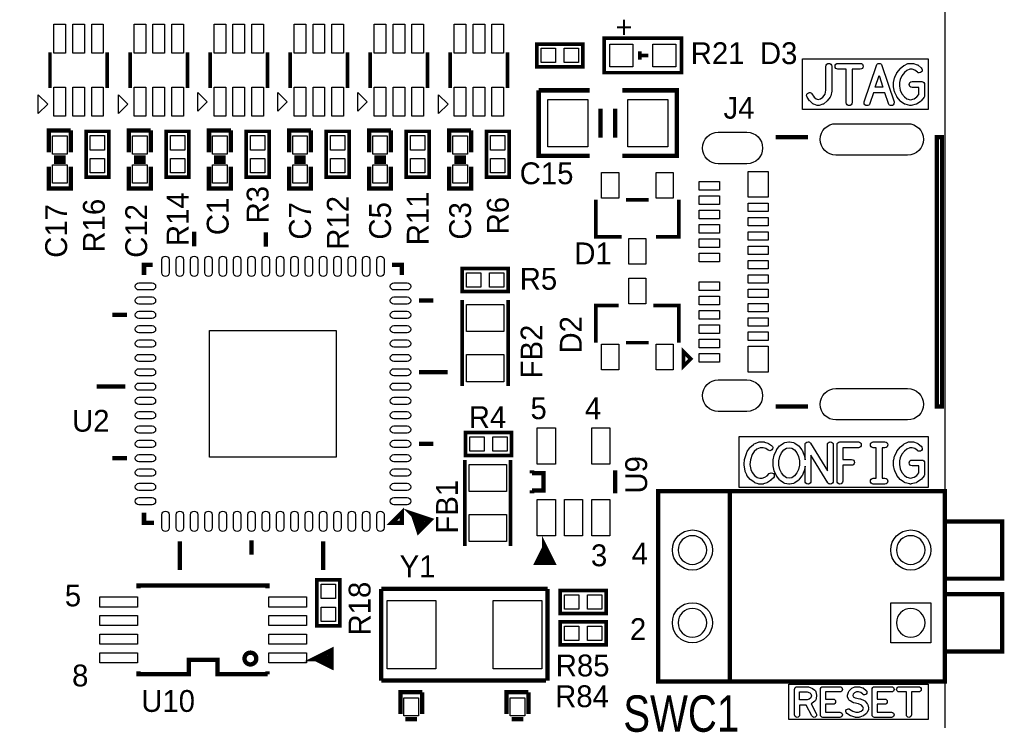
# Model space of a CAD drawing. Extents: x 0 to 260, y 0 to 180.
# Tile 20 of 28: x 222 to 256, y 27 to 51. Entities that reach past the tile are written whole.
import ezdxf

# ---------------------------------------------------------------- set-up
doc = ezdxf.new("R2010")
doc.units = 0
for name, color, linetype in [('BG_DRILLHOLE', 193, 'CONTINUOUS'), ('BG_OUTLINE', 253, 'CONTINUOUS'), ('BG_SILKSCREEN_TOP', 6, 'CONTINUOUS'), ('PG_SILKSCREEN_TOP', 254, 'CONTINUOUS'), ('PIN_TOP', 96, 'CONTINUOUS'), ('RD_SILKSCREEN_TOP', 85, 'CONTINUOUS')]:
    doc.layers.add(name, color=color, linetype=linetype)

msp = doc.modelspace()

# ---------------------------------------------------------------- linework, layer by layer
at = {"layer": 'BG_DRILLHOLE'}
for points in [[(245.691914, 32.90316, 1), (244.69217, 32.90316, 1)], [(253.311914, 32.90316, 1), (252.31217, 32.90316, 1)], [(245.691914, 30.36316, 1), (244.69217, 30.36316, 1)], [(253.311914, 30.36316, 1), (252.31217, 30.36316, 1)]]:
    msp.add_lwpolyline(points, format="xyb", close=True, dxfattribs=at)
at = {"layer": 'BG_OUTLINE'}
msp.add_lwpolyline([(0, 180.34), (254, 180.34), (254, 0), (0, 0)], close=True, dxfattribs=at)
at = {"layer": 'BG_SILKSCREEN_TOP'}
for points in [[(249.0343, 50.039016), (253.42342, 50.039016), (253.42342, 48.276002), (249.0343, 48.276002)], [(251.574554, 49.0601), (251.70892, 49.46269), (251.843286, 49.0601)], [(246.82704, 36.870386), (253.42342, 36.870386), (253.42342, 35.07994), (246.82704, 35.07994)], [(248.473468, 36.458144), (248.56948, 36.47313), (248.665492, 36.458144), (248.752868, 36.39566), (248.837958, 36.289488), (248.895616, 36.163504), (248.92508, 36.015676), (248.92508, 35.866324), (248.895616, 35.718496), (248.837958, 35.592512), (248.752868, 35.48634), (248.665492, 35.423856), (248.56948, 35.40887), (248.473468, 35.423856), (248.386092, 35.48634), (248.301002, 35.592512), (248.243344, 35.718496), (248.21388, 35.866324), (248.21388, 36.015676), (248.243344, 36.163504), (248.301002, 36.289488), (248.386092, 36.39566)], [(248.55932, 28.22448), (253.42342, 28.22448), (253.42342, 26.99258), (248.55932, 26.99258)], [(248.933462, 27.952192), (249.198892, 27.952192), (249.289062, 27.91841), (249.328686, 27.88666), (249.345704, 27.818842), (249.328432, 27.750008), (249.27179, 27.703018), (249.19686, 27.67076), (248.933462, 27.67076)]]:
    msp.add_lwpolyline(points, close=True, dxfattribs=at)
for points in [[(249.852942, 48.947324), (249.852942, 49.784, -1), (250.056142, 49.784), (250.056142, 48.937418, -0.049144), (250.05411, 48.917606), (250.020328, 48.748188, -0.120327), (250.000008, 48.7045), (249.898408, 48.5775, -0.050086), (249.884184, 48.563022), (249.782584, 48.47844, -0.097985), (249.74804, 48.45939), (249.612658, 48.416972, -0.076242), (249.582178, 48.4124, -0.086179), (249.547888, 48.418242), (249.42927, 48.46066, -0.088027), (249.398536, 48.47844), (249.296936, 48.563022, -0.072059), (249.277378, 48.584612), (249.192796, 48.711612, -0.147613), (249.175778, 48.768, -0.414214), (249.277378, 48.8696, -0.250497), (249.36196, 48.824388), (249.438414, 48.70958), (249.514614, 48.64608), (249.58421, 48.621188), (249.66803, 48.64735), (249.746262, 48.712628), (249.826018, 48.812196)], [(250.273058, 49.6824, -1), (250.273058, 49.8856), (251.051822, 49.8856, -1), (251.051822, 49.6824), (250.76404, 49.6824), (250.76404, 48.514, -1), (250.56084, 48.514), (250.56084, 49.6824)], [(251.189236, 48.546258), (251.612654, 49.816258, -0.322662), (251.70892, 49.8856, -0.322662), (251.805186, 49.816258), (252.228604, 48.546258, -0.08101), (252.233938, 48.514, -0.414214), (252.132338, 48.4124, -0.322662), (252.036072, 48.481742), (251.91085, 48.8569), (251.50699, 48.8569), (251.381768, 48.481742, -0.322662), (251.285502, 48.4124, -0.414214), (251.183902, 48.514, -0.08101)], [(252.71222, 49.875948, -0.110402), (252.7554, 49.8856), (252.874018, 49.8856, -0.076242), (252.904498, 49.881028), (253.03988, 49.83861, -0.097985), (253.074424, 49.81956), (253.176024, 49.734978, -0.222878), (253.2126, 49.657, -0.414214), (253.111, 49.5554, -0.176013), (253.045976, 49.579022), (252.95987, 49.65065), (252.858524, 49.6824), (252.778006, 49.6824), (252.674882, 49.63414), (252.591316, 49.56429), (252.50394, 49.455324), (252.445012, 49.326038), (252.416818, 49.220374), (252.416818, 49.095406), (252.446282, 48.947578), (252.50394, 48.821594), (252.58903, 48.715422), (252.680216, 48.650398), (252.8062, 48.618648), (252.932184, 48.650398), (253.02337, 48.715422), (253.093982, 48.80356), (253.093982, 49.0474), (252.857, 49.0474, -1), (252.857, 49.2506), (253.195582, 49.2506, -0.414214), (253.297182, 49.149), (253.297182, 48.768, -0.170862), (253.27483, 48.7045), (253.17323, 48.5775, -0.068418), (253.153164, 48.55845), (253.0348, 48.473868, -0.094527), (253.000256, 48.457866), (252.830838, 48.415448, -0.061321), (252.8062, 48.4124, -0.061321), (252.781562, 48.415448), (252.612144, 48.457866, -0.094527), (252.5776, 48.473868), (252.459236, 48.55845, -0.068418), (252.43917, 48.5775), (252.33757, 48.7045, -0.061425), (252.324362, 48.725582), (252.256544, 48.873664, -0.058502), (252.249432, 48.89627), (252.21565, 49.065688, -0.049144), (252.213618, 49.0855), (252.213618, 49.233582, -0.065123), (252.21692, 49.259744), (252.250702, 49.386744, -0.041963), (252.256544, 49.402746), (252.324362, 49.551082, -0.061989), (252.33757, 49.572418), (252.43917, 49.699418, -0.050086), (252.453394, 49.713896), (252.554994, 49.798478, -0.064082), (252.576838, 49.812448)], [(247.500902, 36.669726, -0.099165), (247.540018, 36.6776), (247.6754, 36.6776, -0.086179), (247.70969, 36.671758), (247.828308, 36.62934, -0.053805), (247.847866, 36.619688), (247.949466, 36.556188, -0.258725), (247.997218, 36.470082, -0.414214), (247.895618, 36.368482, -0.141007), (247.84177, 36.383976), (247.749568, 36.441634), (247.657874, 36.4744), (247.560338, 36.4744), (247.442482, 36.425378), (247.34647, 36.339526), (247.276874, 36.235132), (247.216676, 36.04768), (247.201944, 35.882072), (247.231916, 35.715194), (247.273064, 35.611816), (247.35663, 35.507422), (247.45188, 35.43935), (247.540526, 35.4076), (247.623838, 35.4076), (247.715532, 35.440366), (247.798082, 35.491928), (247.87479, 35.568382, -0.198453), (247.946418, 35.5981, -0.414214), (248.048018, 35.4965, -0.199373), (248.018046, 35.424618), (247.93321, 35.340036, -0.056235), (247.91543, 35.325812), (247.81383, 35.262312, -0.053805), (247.794272, 35.25266), (247.675908, 35.210242, -0.086179), (247.641618, 35.2044), (247.523, 35.2044, -0.086179), (247.48871, 35.210242), (247.370092, 35.25266, -0.069646), (247.3452, 35.265868), (247.226836, 35.35045, -0.068418), (247.20677, 35.3695), (247.10517, 35.4965, -0.073526), (247.090184, 35.522154), (247.039384, 35.649154, -0.051563), (247.033542, 35.66922), (246.999506, 35.85972, -0.043986), (246.997982, 35.8775, -0.022558), (246.99849, 35.886644), (247.015508, 36.077144, -0.054978), (247.019826, 36.098988), (247.087644, 36.31057, -0.069648), (247.099836, 36.33597), (247.184418, 36.46297, -0.063607), (247.201436, 36.482274), (247.320054, 36.588192, -0.083507), (247.348502, 36.606226)], [(249.903742, 35.666172), (249.903742, 36.576, -1), (250.106942, 36.576), (250.106942, 35.306, -0.414214), (250.005342, 35.2044, -0.260983), (249.918728, 35.252914), (249.328178, 36.215828), (249.328178, 35.306, -1), (249.124978, 35.306), (249.124978, 35.829748), (249.092466, 35.667188, -0.058502), (249.085354, 35.644582), (249.017536, 35.4965, -0.061425), (249.004328, 35.475418), (248.902728, 35.348418, -0.068418), (248.882662, 35.329368), (248.764044, 35.244532, -0.117093), (248.72061, 35.226752), (248.585228, 35.20567, -0.038943), (248.56948, 35.2044, -0.038943), (248.553732, 35.20567), (248.41835, 35.226752, -0.117093), (248.374916, 35.244532), (248.256298, 35.329368, -0.068418), (248.236232, 35.348418), (248.134632, 35.475418, -0.061425), (248.121424, 35.4965), (248.053606, 35.644582, -0.058502), (248.046494, 35.667188), (248.012712, 35.836606, -0.049144), (248.01068, 35.856418), (248.01068, 36.025582, -0.049144), (248.012712, 36.045394), (248.046494, 36.214812, -0.058502), (248.053606, 36.237418), (248.121424, 36.3855, -0.061425), (248.134632, 36.406582), (248.236232, 36.533582, -0.068418), (248.256298, 36.552632), (248.374916, 36.637468, -0.117093), (248.41835, 36.655248), (248.553732, 36.67633, -0.038943), (248.56948, 36.6776, -0.038943), (248.585228, 36.67633), (248.72061, 36.655248, -0.117093), (248.764044, 36.637468), (248.882662, 36.552632, -0.068418), (248.902728, 36.533582), (249.004328, 36.406582, -0.061425), (249.017536, 36.3855), (249.085354, 36.237418, -0.058502), (249.092466, 36.214812), (249.124978, 36.052252), (249.124978, 36.576, -0.414214), (249.226578, 36.6776, -0.260983), (249.313192, 36.629086)], [(250.239022, 36.576, -0.414214), (250.340622, 36.6776), (250.984258, 36.6776, -1), (250.984258, 36.4744), (250.442222, 36.4744), (250.442222, 36.063682), (250.747022, 36.063682, -1), (250.747022, 35.860482), (250.442222, 35.860482), (250.442222, 35.306, -1), (250.239022, 35.306)], [(251.50572, 36.4744, -1), (251.50572, 36.6776), (251.91212, 36.6776, -1), (251.91212, 36.4744), (251.81052, 36.4744), (251.81052, 35.4076), (251.91212, 35.4076, -1), (251.91212, 35.2044), (251.50572, 35.2044, -1), (251.50572, 35.4076), (251.60732, 35.4076), (251.60732, 36.4744)], [(252.71222, 36.667948, -0.110402), (252.7554, 36.6776), (252.874018, 36.6776, -0.076242), (252.904498, 36.673028), (253.03988, 36.63061, -0.097985), (253.074424, 36.61156), (253.176024, 36.526978, -0.222878), (253.2126, 36.449, -0.414214), (253.111, 36.3474, -0.176013), (253.045976, 36.371022), (252.95987, 36.44265), (252.858524, 36.4744), (252.778006, 36.4744), (252.674882, 36.42614), (252.591316, 36.35629), (252.50394, 36.247324), (252.445012, 36.118038), (252.416818, 36.012374), (252.416818, 35.887406), (252.446282, 35.739578), (252.50394, 35.613594), (252.58903, 35.507422), (252.680216, 35.442398), (252.8062, 35.410648), (252.932184, 35.442398), (253.02337, 35.507422), (253.093982, 35.59556), (253.093982, 35.8394), (252.857, 35.8394, -1), (252.857, 36.0426), (253.195582, 36.0426, -0.414214), (253.297182, 35.941), (253.297182, 35.56, -0.170862), (253.27483, 35.4965), (253.17323, 35.3695, -0.068418), (253.153164, 35.35045), (253.0348, 35.265868, -0.094527), (253.000256, 35.249866), (252.830838, 35.207448, -0.061321), (252.8062, 35.2044, -0.061321), (252.781562, 35.207448), (252.612144, 35.249866, -0.094527), (252.5776, 35.265868), (252.459236, 35.35045, -0.068418), (252.43917, 35.3695), (252.33757, 35.4965, -0.061425), (252.324362, 35.517582), (252.256544, 35.665664, -0.058502), (252.249432, 35.68827), (252.21565, 35.857688, -0.049144), (252.213618, 35.8775), (252.213618, 36.025582, -0.065123), (252.21692, 36.051744), (252.250702, 36.178744, -0.041963), (252.256544, 36.194746), (252.324362, 36.343082, -0.061989), (252.33757, 36.364418), (252.43917, 36.491418, -0.050086), (252.453394, 36.505896), (252.554994, 36.590478, -0.064082), (252.576838, 36.604448)], [(248.755662, 28.041092, -0.414214), (248.844562, 28.129992), (249.215148, 28.129992, -0.089934), (249.24639, 28.124404), (249.364754, 28.079954, -0.078501), (249.388884, 28.066238), (249.463052, 28.007056, -0.16496), (249.49404, 27.95905), (249.523758, 27.840432, -0.061323), (249.526298, 27.818842, -0.061323), (249.523758, 27.797252), (249.49404, 27.678634, -0.159227), (249.464576, 27.631898), (249.375676, 27.557984, -0.07251), (249.353832, 27.544522), (249.338084, 27.537918), (249.516392, 27.192986, -0.119995), (249.526298, 27.152092, -0.414214), (249.437398, 27.063192, -0.280031), (249.358404, 27.111198), (249.161046, 27.49296), (248.933462, 27.49296), (248.933462, 27.152092, -1), (248.755662, 27.152092)], [(249.657362, 28.041092, -0.414214), (249.746262, 28.129992), (250.339098, 28.129992, -1), (250.339098, 27.952192), (249.835162, 27.952192), (249.835162, 27.700224), (250.101862, 27.700224, -1), (250.101862, 27.522424), (249.835162, 27.522424), (249.835162, 27.240992), (250.339098, 27.240992, -1), (250.339098, 27.063192), (249.746262, 27.063192, -0.414214), (249.657362, 27.152092)], [(250.864878, 28.12288, -0.101571), (250.89993, 28.129992), (251.003562, 28.129992, -0.069492), (251.027946, 28.12669), (251.131832, 28.096972, -0.104617), (251.164344, 28.0797), (251.253244, 28.005786, -0.222596), (251.285248, 27.93746, -0.414214), (251.196348, 27.84856, -0.175251), (251.139452, 27.869134), (251.06503, 27.93111), (250.991116, 27.952192), (250.918218, 27.952192), (250.847098, 27.921712), (250.801124, 27.875992), (250.786646, 27.824684), (250.806712, 27.777694), (250.870974, 27.740864), (251.033026, 27.71394, -0.063556), (251.054616, 27.70759), (251.187966, 27.648154, -0.115209), (251.220224, 27.62377), (251.294138, 27.53487, -0.104397), (251.311156, 27.502358), (251.340874, 27.398726, -0.06969), (251.34443, 27.374342, -0.101571), (251.337318, 27.33929), (251.292868, 27.235658, -0.118454), (251.267976, 27.202384), (251.179076, 27.128216, -0.084113), (251.153422, 27.11323), (251.034804, 27.06878, -0.089934), (251.003562, 27.063192), (250.885198, 27.063192, -0.080555), (250.857004, 27.067764), (250.723654, 27.112214, -0.059297), (250.704604, 27.121104), (250.585986, 27.195272, -0.257752), (250.54433, 27.27071, -0.414214), (250.63323, 27.35961, -0.140797), (250.680474, 27.346148), (250.789948, 27.277568), (250.899676, 27.240992), (250.98756, 27.240992), (251.076714, 27.27452), (251.137674, 27.32532), (251.161296, 27.380184), (251.145548, 27.435556), (251.09678, 27.49423), (250.992894, 27.540458), (250.82627, 27.568144, -0.089267), (250.796552, 27.578558), (250.692666, 27.637994, -0.162981), (250.655074, 27.680158), (250.610624, 27.78379, -0.101571), (250.603512, 27.818842, -0.06969), (250.607068, 27.843226), (250.636786, 27.946858, -0.12738), (250.659392, 27.985212), (250.73356, 28.05938, -0.09542), (250.761246, 28.07843)], [(251.460762, 28.041092, -0.414214), (251.549662, 28.129992), (252.142498, 28.129992, -1), (252.142498, 27.952192), (251.638562, 27.952192), (251.638562, 27.700224), (251.905262, 27.700224, -1), (251.905262, 27.522424), (251.638562, 27.522424), (251.638562, 27.240992), (252.142498, 27.240992, -1), (252.142498, 27.063192), (251.549662, 27.063192, -0.414214), (251.460762, 27.152092)], [(252.406912, 27.952192, -1), (252.406912, 28.129992), (253.088648, 28.129992, -1), (253.088648, 27.952192), (252.83668, 27.952192), (252.83668, 27.152092, -1), (252.65888, 27.152092), (252.65888, 27.952192)]]:
    msp.add_lwpolyline(points, format="xyb", close=True, dxfattribs=at)
at = {"layer": 'BG_SILKSCREEN_TOP', "const_width": 0.127}
msp.add_lwpolyline([(244.8814, 39.8272), (245.1354, 39.5732), (244.8814, 39.3192), (244.8814, 39.8272)], dxfattribs=at)
at = {"layer": 'PG_SILKSCREEN_TOP'}
for points, const_width in [([(241.36604, 49.762918), (241.36604, 50.560478), (239.76584, 50.560478), (239.76584, 49.762918), (241.36604, 49.762918)], 0.127), ([(244.610128, 49.562258), (242.110768, 49.562258), (242.110768, 50.761138), (244.808248, 50.761138), (244.808248, 49.562258), (244.559328, 49.562258)], 0.127), ([(222.774002, 50.275998), (222.774002, 49.02581)], 0.127), ([(224.773998, 49.02581), (224.773998, 50.275998)], 0.127), ([(225.568002, 50.275998), (225.568002, 49.02581)], 0.127), ([(227.567998, 49.02581), (227.567998, 50.275998)], 0.127), ([(228.362002, 50.275998), (228.362002, 49.02581)], 0.127), ([(230.361998, 49.02581), (230.361998, 50.275998)], 0.127), ([(231.156002, 50.275998), (231.156002, 49.02581)], 0.127), ([(233.155998, 49.02581), (233.155998, 50.275998)], 0.127), ([(233.950002, 50.275998), (233.950002, 49.02581)], 0.127), ([(235.949998, 49.02581), (235.949998, 50.275998)], 0.127), ([(236.744002, 50.275998), (236.744002, 49.02581)], 0.127), ([(238.743998, 49.02581), (238.743998, 50.275998)], 0.127), ([(243.360448, 50.011838), (243.360448, 50.311558)], 0.127), ([(243.660168, 50.161698), (243.383308, 50.161698)], 0.127), ([(241.6048, 46.6598), (239.8268, 46.6598), (239.8268, 48.9458)], 0.1524), ([(239.8268, 48.9458), (241.6048, 48.9458)], 0.1524), ([(242.7478, 48.9458), (244.6528, 48.9458), (244.6528, 46.6598), (242.7478, 46.6598)], 0.1524), ([(241.9858, 48.3108), (241.9858, 47.2948)], 0.1524), ([(242.4938, 48.3108), (242.4938, 47.2948)], 0.1524), ([(222.73514, 46.78426), (222.73514, 47.54626), (223.49714, 47.54626)], 0.1524), ([(223.49714, 47.54626), (223.49714, 46.78426)], 0.1524), ([(224.830132, 47.51451), (224.032572, 47.51451), (224.032572, 45.91431), (224.830132, 45.91431), (224.830132, 47.51451)], 0.127), ([(225.52914, 46.78426), (225.52914, 47.54626), (226.29114, 47.54626)], 0.1524), ([(226.29114, 47.54626), (226.29114, 46.78426)], 0.1524), ([(227.624132, 47.51451), (226.826572, 47.51451), (226.826572, 45.91431), (227.624132, 45.91431), (227.624132, 47.51451)], 0.127), ([(228.32314, 46.78426), (228.32314, 47.54626), (229.08514, 47.54626)], 0.1524), ([(229.08514, 47.54626), (229.08514, 46.78426)], 0.1524), ([(230.418132, 47.51451), (229.620572, 47.51451), (229.620572, 45.91431), (230.418132, 45.91431), (230.418132, 47.51451)], 0.127), ([(231.11714, 46.78426), (231.11714, 47.54626), (231.87914, 47.54626)], 0.1524), ([(231.87914, 47.54626), (231.87914, 46.78426)], 0.1524), ([(233.212132, 47.51451), (232.414572, 47.51451), (232.414572, 45.91431), (233.212132, 45.91431), (233.212132, 47.51451)], 0.127), ([(233.91114, 46.78426), (233.91114, 47.54626), (234.67314, 47.54626)], 0.1524), ([(234.67314, 47.54626), (234.67314, 46.78426)], 0.1524), ([(236.006132, 47.51451), (235.208572, 47.51451), (235.208572, 45.91431), (236.006132, 45.91431), (236.006132, 47.51451)], 0.127), ([(236.70514, 46.78426), (236.70514, 47.54626), (237.46714, 47.54626)], 0.1524), ([(237.46714, 47.54626), (237.46714, 46.78426)], 0.1524), ([(238.800132, 47.51451), (238.002572, 47.51451), (238.002572, 45.91431), (238.800132, 45.91431), (238.800132, 47.51451)], 0.127), ([(248.102628, 47.311818), (249.222768, 47.311818)], 0.150114), ([(253.722632, 47.311818), (253.722632, 37.911786), (253.902718, 37.911786), (253.902718, 47.311818), (253.722632, 47.311818)], 0.150114), ([(223.31934, 46.60646), (222.91294, 46.60646)], 0.1524), ([(223.31934, 46.45406), (222.91294, 46.45406)], 0.1524), ([(226.11334, 46.60646), (225.70694, 46.60646)], 0.1524), ([(226.11334, 46.45406), (225.70694, 46.45406)], 0.1524), ([(228.90734, 46.60646), (228.50094, 46.60646)], 0.1524), ([(228.90734, 46.45406), (228.50094, 46.45406)], 0.1524), ([(231.70134, 46.60646), (231.29494, 46.60646)], 0.1524), ([(231.70134, 46.45406), (231.29494, 46.45406)], 0.1524), ([(234.49534, 46.60646), (234.08894, 46.60646)], 0.1524), ([(234.49534, 46.45406), (234.08894, 46.45406)], 0.1524), ([(237.28934, 46.60646), (236.88294, 46.60646)], 0.1524), ([(237.28934, 46.45406), (236.88294, 46.45406)], 0.1524), ([(223.49714, 46.27626), (223.49714, 45.51426), (222.73514, 45.51426), (222.73514, 46.27626)], 0.1524), ([(226.29114, 46.27626), (226.29114, 45.51426), (225.52914, 45.51426), (225.52914, 46.27626)], 0.1524), ([(229.08514, 46.27626), (229.08514, 45.51426), (228.32314, 45.51426), (228.32314, 46.27626)], 0.1524), ([(231.87914, 46.27626), (231.87914, 45.51426), (231.11714, 45.51426), (231.11714, 46.27626)], 0.1524), ([(234.67314, 46.27626), (234.67314, 45.51426), (233.91114, 45.51426), (233.91114, 46.27626)], 0.1524), ([(237.46714, 46.27626), (237.46714, 45.51426), (236.70514, 45.51426), (236.70514, 46.27626)], 0.1524), ([(241.822478, 45.128688), (241.822478, 43.828208), (242.721638, 43.828208)], 0.127), ([(243.671598, 45.128688), (242.874038, 45.128688)], 0.127), ([(243.923058, 43.828208), (244.723158, 43.828208), (244.723158, 45.128688)], 0.127), ([(227.80498, 43.506644), (227.80498, 44.0182)], 0.1524), ([(230.3018, 43.994324), (230.3018, 43.493944)], 0.1524), ([(226.35464, 42.856404), (226.05492, 42.856404), (226.05492, 42.505884)], 0.1524), ([(235.05668, 42.505884), (235.05668, 42.856404), (234.70616, 42.856404)], 0.1524), ([(238.761524, 41.929304), (238.761524, 42.726864), (237.161324, 42.726864), (237.161324, 41.929304), (238.761524, 41.929304)], 0.127), ([(236.1565, 41.606724), (235.65612, 41.606724)], 0.1524), ([(237.161324, 41.626028), (237.161324, 38.623748)], 0.127), ([(238.761524, 38.623748), (238.761524, 41.626028)], 0.127), ([(242.622578, 41.439592), (241.822478, 41.439592), (241.822478, 40.139112)], 0.127), ([(244.723158, 40.139112), (244.723158, 41.439592), (243.823998, 41.439592)], 0.127), ([(225.45548, 41.106344), (224.9551, 41.106344)], 0.1524), ([(242.874038, 40.139112), (243.671598, 40.139112)], 0.127), ([(236.65688, 39.104824), (235.65612, 39.104824)], 0.1524), ([(225.40468, 38.604444), (224.40646, 38.604444)], 0.1524), ([(248.102628, 37.911786), (249.222768, 37.911786)], 0.150114), ([(237.2741, 37.00018), (237.2741, 36.20262), (238.8743, 36.20262), (238.8743, 37.00018), (237.2741, 37.00018)], 0.127), ([(236.1565, 36.605464), (235.65612, 36.605464)], 0.1524), ([(225.45548, 36.105084), (224.9551, 36.105084)], 0.1524), ([(237.2487, 36.04514), (237.2487, 33.04286)], 0.127), ([(238.8489, 33.04286), (238.8489, 36.04514)], 0.127), ([(239.594898, 35.68065), (239.594898, 35.580574)], 0.1524), ([(242.49507, 34.88055), (242.49507, 35.68065)], 0.1524), ([(239.594898, 35.580574), (239.994948, 35.580574), (239.994948, 34.980626), (239.594898, 34.980626)], 0.1524), ([(239.594898, 34.980626), (239.594898, 34.88055)], 0.1524), ([(244.002052, 28.313126), (244.002052, 34.953194), (254.002032, 34.953194), (254.002032, 28.313126), (244.002052, 28.313126)], 0.150114), ([(246.50192, 28.313126), (246.50192, 34.953194)], 0.150114), ([(235.05668, 33.854644), (234.70616, 33.854644), (235.05668, 34.205164), (235.05668, 33.854644)], 0.1524), ([(226.05492, 34.205164), (226.05492, 33.854644), (226.40544, 33.854644)], 0.1524), ([(235.473494, 34.123122), (235.647738, 33.593278), (236.00156, 33.9471), (235.473494, 34.123122), (235.755434, 33.841182)], 0.20066), ([(254.002032, 33.903158), (256.002028, 33.903158), (256.002028, 31.903162), (254.002032, 31.903162)], 0.150114), ([(240.044986, 32.98063), (239.79505, 32.480504), (240.294922, 32.480504), (240.044986, 32.98063), (240.044986, 32.58058)], 0.199898), ([(227.3046, 32.206184), (227.3046, 33.204404)], 0.1524), ([(229.80142, 33.245044), (229.80142, 32.744664)], 0.1524), ([(232.30586, 32.206184), (232.30586, 33.204404)], 0.1524), ([(230.36784, 31.566358), (230.36784, 31.665418), (225.86696, 31.665418), (225.86696, 31.566358)], 0.1524), ([(232.08742, 30.258004), (232.88498, 30.258004), (232.88498, 31.858204), (232.08742, 31.858204), (232.08742, 30.258004)], 0.127), ([(234.33532, 28.3464), (234.33532, 31.5468)], 0.1524), ([(234.33532, 31.5468), (240.13668, 31.5468)], 0.1524), ([(240.13668, 31.5468), (240.13668, 28.3464)], 0.1524), ([(242.180618, 30.69082), (242.180618, 31.48838), (240.580418, 31.48838), (240.580418, 30.69082), (242.180618, 30.69082)], 0.127), ([(254.002032, 29.363162), (256.002028, 29.363162), (256.002028, 31.363158), (254.002032, 31.363158)], 0.150114), ([(242.180618, 29.59862), (242.180618, 30.39618), (240.580418, 30.39618), (240.580418, 29.59862), (242.180618, 29.59862)], 0.127), ([(232.0671, 29.115258), (232.56748, 28.866338), (232.56748, 29.366718), (232.0671, 29.115258), (232.46842, 29.115258)], 0.20066), ([(225.86696, 28.665678), (225.86696, 28.566618), (227.61702, 28.566618), (227.61702, 29.066998), (228.61778, 29.066998), (228.61778, 28.566618), (230.36784, 28.566618)], 0.1524), ([(230.36784, 28.566618), (230.36784, 28.665678)], 0.1524), ([(240.08588, 28.3464), (234.33532, 28.3464)], 0.1524), ([(235.0008, 27.178), (235.0008, 27.94), (235.7628, 27.94)], 0.1524), ([(235.7628, 27.94), (235.7628, 27.178)], 0.1524), ([(238.7092, 27.178), (238.7092, 27.94), (239.4712, 27.94)], 0.1524), ([(239.4712, 27.94), (239.4712, 27.178)], 0.1524), ([(235.585, 27.0002), (235.1786, 27.0002)], 0.1524), ([(239.2934, 27.0002), (238.887, 27.0002)], 0.1524)]:
    msp.add_lwpolyline(points, dxfattribs=dict(at, const_width=const_width))
for points in [[(228.256084, 48.545242), (227.927662, 48.21682), (227.927662, 48.873664)], [(228.256084, 48.545242), (227.927662, 48.21682), (227.927662, 48.873664)], [(231.050084, 48.545242), (230.721662, 48.21682), (230.721662, 48.873664)], [(231.050084, 48.545242), (230.721662, 48.21682), (230.721662, 48.873664)], [(233.844084, 48.545242), (233.515662, 48.21682), (233.515662, 48.873664)], [(233.844084, 48.545242), (233.515662, 48.21682), (233.515662, 48.873664)], [(222.693484, 48.4632), (222.365062, 48.134778), (222.365062, 48.791622)], [(225.487738, 48.4632), (225.159316, 48.134778), (225.159316, 48.791622)], [(236.663484, 48.4632), (236.335062, 48.134778), (236.335062, 48.791622)]]:
    msp.add_lwpolyline(points, close=True, dxfattribs=at)
at = {"layer": 'PG_SILKSCREEN_TOP', "const_width": 0.1524}
msp.add_lwpolyline([(229.972616, 29.11602, 0.99999), (229.562152, 29.11602, 1.00001), (229.972616, 29.11602)], format="xyb", dxfattribs=at)
at = {"layer": 'PIN_TOP'}
for points in [[(222.91294, 50.242724), (222.91294, 51.258724), (223.31934, 51.258724), (223.31934, 50.242724)], [(223.5708, 50.242724), (223.5708, 51.258724), (223.9772, 51.258724), (223.9772, 50.242724)], [(224.22866, 50.242724), (224.22866, 51.258724), (224.63506, 51.258724), (224.63506, 50.242724)], [(225.70694, 50.242724), (225.70694, 51.258724), (226.11334, 51.258724), (226.11334, 50.242724)], [(226.3648, 50.242724), (226.3648, 51.258724), (226.7712, 51.258724), (226.7712, 50.242724)], [(227.02266, 50.242724), (227.02266, 51.258724), (227.42906, 51.258724), (227.42906, 50.242724)], [(228.50094, 50.242724), (228.50094, 51.258724), (228.90734, 51.258724), (228.90734, 50.242724)], [(229.1588, 50.242724), (229.1588, 51.258724), (229.5652, 51.258724), (229.5652, 50.242724)], [(229.81666, 50.242724), (229.81666, 51.258724), (230.22306, 51.258724), (230.22306, 50.242724)], [(231.29494, 50.242724), (231.29494, 51.258724), (231.70134, 51.258724), (231.70134, 50.242724)], [(231.9528, 50.242724), (231.9528, 51.258724), (232.3592, 51.258724), (232.3592, 50.242724)], [(232.61066, 50.242724), (232.61066, 51.258724), (233.01706, 51.258724), (233.01706, 50.242724)], [(234.08894, 50.242724), (234.08894, 51.258724), (234.49534, 51.258724), (234.49534, 50.242724)], [(234.7468, 50.242724), (234.7468, 51.258724), (235.1532, 51.258724), (235.1532, 50.242724)], [(235.40466, 50.242724), (235.40466, 51.258724), (235.81106, 51.258724), (235.81106, 50.242724)], [(236.88294, 50.242724), (236.88294, 51.258724), (237.28934, 51.258724), (237.28934, 50.242724)], [(237.5408, 50.242724), (237.5408, 51.258724), (237.9472, 51.258724), (237.9472, 50.242724)], [(238.19866, 50.242724), (238.19866, 51.258724), (238.60506, 51.258724), (238.60506, 50.242724)], [(243.110258, 50.561748), (243.110258, 49.761648), (242.310158, 49.761648), (242.310158, 50.561748)], [(244.608858, 50.561748), (244.608858, 49.761648), (243.808758, 49.761648), (243.808758, 50.561748)], [(239.91697, 49.911508), (239.91697, 50.411888), (240.41735, 50.411888), (240.41735, 49.911508)], [(240.71453, 49.911508), (240.71453, 50.411888), (241.21491, 50.411888), (241.21491, 49.911508)], [(223.31934, 49.059084), (223.31934, 48.043084), (222.91294, 48.043084), (222.91294, 49.059084)], [(223.9772, 49.059084), (223.9772, 48.043084), (223.5708, 48.043084), (223.5708, 49.059084)], [(224.63506, 49.059084), (224.63506, 48.043084), (224.22866, 48.043084), (224.22866, 49.059084)], [(226.11334, 49.059084), (226.11334, 48.043084), (225.70694, 48.043084), (225.70694, 49.059084)], [(226.7712, 49.059084), (226.7712, 48.043084), (226.3648, 48.043084), (226.3648, 49.059084)], [(227.42906, 49.059084), (227.42906, 48.043084), (227.02266, 48.043084), (227.02266, 49.059084)], [(228.90734, 49.059084), (228.90734, 48.043084), (228.50094, 48.043084), (228.50094, 49.059084)], [(229.5652, 49.059084), (229.5652, 48.043084), (229.1588, 48.043084), (229.1588, 49.059084)], [(230.22306, 49.059084), (230.22306, 48.043084), (229.81666, 48.043084), (229.81666, 49.059084)], [(231.70134, 49.059084), (231.70134, 48.043084), (231.29494, 48.043084), (231.29494, 49.059084)], [(232.3592, 49.059084), (232.3592, 48.043084), (231.9528, 48.043084), (231.9528, 49.059084)], [(233.01706, 49.059084), (233.01706, 48.043084), (232.61066, 48.043084), (232.61066, 49.059084)], [(234.49534, 49.059084), (234.49534, 48.043084), (234.08894, 48.043084), (234.08894, 49.059084)], [(235.1532, 49.059084), (235.1532, 48.043084), (234.7468, 48.043084), (234.7468, 49.059084)], [(235.81106, 49.059084), (235.81106, 48.043084), (235.40466, 48.043084), (235.40466, 49.059084)], [(237.28934, 49.059084), (237.28934, 48.043084), (236.88294, 48.043084), (236.88294, 49.059084)], [(237.9472, 49.059084), (237.9472, 48.043084), (237.5408, 48.043084), (237.5408, 49.059084)], [(238.60506, 49.059084), (238.60506, 48.043084), (238.19866, 48.043084), (238.19866, 49.059084)], [(240.1443, 46.9773), (240.1443, 48.6283), (241.5413, 48.6283), (241.5413, 46.9773)], [(242.9383, 46.9773), (242.9383, 48.6283), (244.3353, 48.6283), (244.3353, 46.9773)], [(222.86214, 47.35576), (223.37014, 47.35576), (223.37014, 46.72076), (222.86214, 46.72076)], [(224.681542, 46.863), (224.181162, 46.863), (224.181162, 47.36338), (224.681542, 47.36338)], [(225.65614, 47.35576), (226.16414, 47.35576), (226.16414, 46.72076), (225.65614, 46.72076)], [(227.475542, 46.863), (226.975162, 46.863), (226.975162, 47.36338), (227.475542, 47.36338)], [(228.45014, 47.35576), (228.95814, 47.35576), (228.95814, 46.72076), (228.45014, 46.72076)], [(230.269542, 46.863), (229.769162, 46.863), (229.769162, 47.36338), (230.269542, 47.36338)], [(231.24414, 47.35576), (231.75214, 47.35576), (231.75214, 46.72076), (231.24414, 46.72076)], [(233.063542, 46.863), (232.563162, 46.863), (232.563162, 47.36338), (233.063542, 47.36338)], [(234.03814, 47.35576), (234.54614, 47.35576), (234.54614, 46.72076), (234.03814, 46.72076)], [(235.857542, 46.863), (235.357162, 46.863), (235.357162, 47.36338), (235.857542, 47.36338)], [(236.83214, 47.35576), (237.34014, 47.35576), (237.34014, 46.72076), (236.83214, 46.72076)], [(238.651542, 46.863), (238.151162, 46.863), (238.151162, 47.36338), (238.651542, 47.36338)], [(224.681542, 46.06544), (224.181162, 46.06544), (224.181162, 46.56582), (224.681542, 46.56582)], [(227.475542, 46.06544), (226.975162, 46.06544), (226.975162, 46.56582), (227.475542, 46.56582)], [(230.269542, 46.06544), (229.769162, 46.06544), (229.769162, 46.56582), (230.269542, 46.56582)], [(233.063542, 46.06544), (232.563162, 46.06544), (232.563162, 46.56582), (233.063542, 46.56582)], [(235.857542, 46.06544), (235.357162, 46.06544), (235.357162, 46.56582), (235.857542, 46.56582)], [(238.651542, 46.06544), (238.151162, 46.06544), (238.151162, 46.56582), (238.651542, 46.56582)], [(222.86214, 46.33976), (223.37014, 46.33976), (223.37014, 45.70476), (222.86214, 45.70476)], [(225.65614, 46.33976), (226.16414, 46.33976), (226.16414, 45.70476), (225.65614, 45.70476)], [(228.45014, 46.33976), (228.95814, 46.33976), (228.95814, 45.70476), (228.45014, 45.70476)], [(231.24414, 46.33976), (231.75214, 46.33976), (231.75214, 45.70476), (231.24414, 45.70476)], [(234.03814, 46.33976), (234.54614, 46.33976), (234.54614, 45.70476), (234.03814, 45.70476)], [(236.83214, 46.33976), (237.34014, 46.33976), (237.34014, 45.70476), (236.83214, 45.70476)], [(242.622578, 46.078648), (242.622578, 45.179488), (242.023138, 45.179488), (242.023138, 46.078648)], [(244.522498, 46.078648), (244.522498, 45.179488), (243.923058, 45.179488), (243.923058, 46.078648)], [(247.832626, 46.111795), (247.832626, 45.211873), (247.132602, 45.211873), (247.132602, 46.111795)], [(246.132858, 45.461809), (245.432834, 45.461809), (245.432834, 45.761783), (246.132858, 45.761783)], [(246.132858, 44.961937), (245.432834, 44.961937), (245.432834, 45.261911), (246.132858, 45.261911)], [(246.132858, 44.461811), (245.432834, 44.461811), (245.432834, 44.761785), (246.132858, 44.761785)], [(247.832626, 44.711747), (247.132602, 44.711747), (247.132602, 45.011721), (247.832626, 45.011721)], [(247.832626, 44.211875), (247.132602, 44.211875), (247.132602, 44.511849), (247.832626, 44.511849)], [(246.132858, 43.961939), (245.432834, 43.961939), (245.432834, 44.261913), (246.132858, 44.261913)], [(247.832626, 43.711749), (247.132602, 43.711749), (247.132602, 44.011723), (247.832626, 44.011723)], [(243.572538, 43.777408), (243.572538, 42.878248), (242.973098, 42.878248), (242.973098, 43.777408)], [(246.132858, 43.461813), (245.432834, 43.461813), (245.432834, 43.761787), (246.132858, 43.761787)], [(247.832626, 43.211877), (247.132602, 43.211877), (247.132602, 43.511851), (247.832626, 43.511851)], [(246.132858, 42.961941), (245.432834, 42.961941), (245.432834, 43.261915), (246.132858, 43.261915)], [(247.832626, 42.711751), (247.132602, 42.711751), (247.132602, 43.011725), (247.832626, 43.011725)], [(237.312454, 42.077894), (237.312454, 42.578274), (237.812834, 42.578274), (237.812834, 42.077894)], [(238.110014, 42.077894), (238.110014, 42.578274), (238.610394, 42.578274), (238.610394, 42.077894)], [(242.973098, 41.490392), (242.973098, 42.389552), (243.572538, 42.389552), (243.572538, 41.490392)], [(247.832626, 42.211879), (247.132602, 42.211879), (247.132602, 42.511853), (247.832626, 42.511853)], [(246.132858, 41.961689), (245.432834, 41.961689), (245.432834, 42.261663), (246.132858, 42.261663)], [(247.832626, 41.711753), (247.132602, 41.711753), (247.132602, 42.011727), (247.832626, 42.011727)], [(246.132858, 41.461817), (245.432834, 41.461817), (245.432834, 41.761791), (246.132858, 41.761791)], [(237.311184, 41.473628), (238.611664, 41.473628), (238.611664, 40.523668), (237.311184, 40.523668)], [(246.132858, 40.961691), (245.432834, 40.961691), (245.432834, 41.261665), (246.132858, 41.261665)], [(247.832626, 41.211881), (247.132602, 41.211881), (247.132602, 41.511855), (247.832626, 41.511855)], [(247.832626, 40.711755), (247.132602, 40.711755), (247.132602, 41.011729), (247.832626, 41.011729)], [(232.7656, 36.145724), (228.346, 36.145724), (228.346, 40.565324), (232.7656, 40.565324)], [(246.132858, 40.461819), (245.432834, 40.461819), (245.432834, 40.761793), (246.132858, 40.761793)], [(246.132858, 39.961693), (245.432834, 39.961693), (245.432834, 40.261667), (246.132858, 40.261667)], [(247.832626, 40.211883), (247.132602, 40.211883), (247.132602, 40.511857), (247.832626, 40.511857)], [(242.023138, 39.189152), (242.023138, 40.088312), (242.622578, 40.088312), (242.622578, 39.189152)], [(243.923058, 39.189152), (243.923058, 40.088312), (244.522498, 40.088312), (244.522498, 39.189152)], [(247.832626, 40.011731), (247.832626, 39.111809), (247.132602, 39.111809), (247.132602, 40.011731)], [(237.311184, 39.726108), (238.611664, 39.726108), (238.611664, 38.776148), (237.311184, 38.776148)], [(246.132858, 39.461821), (245.432834, 39.461821), (245.432834, 39.761795), (246.132858, 39.761795)], [(239.777524, 35.895534), (239.777524, 37.165534), (240.412524, 37.165534), (240.412524, 35.895534)], [(241.677444, 35.895534), (241.677444, 37.165534), (242.312444, 37.165534), (242.312444, 35.895534)], [(237.92561, 36.85159), (237.92561, 36.35121), (237.42523, 36.35121), (237.42523, 36.85159)], [(238.72317, 36.85159), (238.72317, 36.35121), (238.22279, 36.35121), (238.22279, 36.85159)], [(238.69904, 34.94278), (237.39856, 34.94278), (237.39856, 35.89274), (238.69904, 35.89274)], [(239.777524, 33.395666), (239.777524, 34.665666), (240.412524, 34.665666), (240.412524, 33.395666)], [(240.727484, 33.395666), (240.727484, 34.665666), (241.362484, 34.665666), (241.362484, 33.395666)], [(241.677444, 33.395666), (241.677444, 34.665666), (242.312444, 34.665666), (242.312444, 33.395666)], [(238.69904, 33.19526), (237.39856, 33.19526), (237.39856, 34.14522), (238.69904, 34.14522)], [(232.23601, 31.707074), (232.73639, 31.707074), (232.73639, 31.206694), (232.23601, 31.206694)], [(225.82886, 30.913578), (224.50806, 30.913578), (224.50806, 31.269178), (225.82886, 31.269178)], [(231.72674, 30.913578), (230.40594, 30.913578), (230.40594, 31.269178), (231.72674, 31.269178)], [(240.731548, 30.83941), (240.731548, 31.33979), (241.231928, 31.33979), (241.231928, 30.83941)], [(241.529108, 30.83941), (241.529108, 31.33979), (242.029488, 31.33979), (242.029488, 30.83941)], [(236.23778, 31.1404), (236.23778, 28.7528), (234.53598, 28.7528), (234.53598, 31.1404)], [(239.93602, 31.1404), (239.93602, 28.7528), (238.23422, 28.7528), (238.23422, 31.1404)], [(253.512066, 29.663136), (252.112018, 29.663136), (252.112018, 31.063184), (253.512066, 31.063184)], [(225.82886, 30.263338), (224.50806, 30.263338), (224.50806, 30.618938), (225.82886, 30.618938)], [(231.72674, 30.263338), (230.40594, 30.263338), (230.40594, 30.618938), (231.72674, 30.618938)], [(232.23601, 30.909514), (232.73639, 30.909514), (232.73639, 30.409134), (232.23601, 30.409134)], [(240.731548, 29.74721), (240.731548, 30.24759), (241.231928, 30.24759), (241.231928, 29.74721)], [(241.529108, 29.74721), (241.529108, 30.24759), (242.029488, 30.24759), (242.029488, 29.74721)], [(225.82886, 29.613098), (224.50806, 29.613098), (224.50806, 29.968698), (225.82886, 29.968698)], [(231.72674, 29.613098), (230.40594, 29.613098), (230.40594, 29.968698), (231.72674, 29.968698)], [(225.82886, 28.962858), (224.50806, 28.962858), (224.50806, 29.318458), (225.82886, 29.318458)], [(231.72674, 28.962858), (230.40594, 28.962858), (230.40594, 29.318458), (231.72674, 29.318458)], [(235.1278, 27.7495), (235.6358, 27.7495), (235.6358, 27.1145), (235.1278, 27.1145)], [(238.8362, 27.7495), (239.3442, 27.7495), (239.3442, 27.1145), (238.8362, 27.1145)]]:
    msp.add_lwpolyline(points, close=True, dxfattribs=at)
for points in [[(250.2027, 47.781845), (252.702568, 47.781845, -1), (252.702568, 46.681771), (250.2027, 46.681771, -1)], [(246.092853, 47.481871), (247.092851, 47.481871, -1), (247.092851, 46.381797), (246.092853, 46.381797, -1)], [(226.93376, 43.034204), (226.93376, 42.577004, -1), (226.67976, 42.577004), (226.67976, 43.034204, -1)], [(227.4316, 43.034204), (227.4316, 42.577004, -1), (227.1776, 42.577004), (227.1776, 43.034204, -1)], [(227.93198, 43.034204), (227.93198, 42.577004, -1), (227.67798, 42.577004), (227.67798, 43.034204, -1)], [(228.43236, 43.034204), (228.43236, 42.577004, -1), (228.17836, 42.577004), (228.17836, 43.034204, -1)], [(228.93274, 43.034204), (228.93274, 42.577004, -1), (228.67874, 42.577004), (228.67874, 43.034204, -1)], [(229.43312, 43.034204), (229.43312, 42.577004, -1), (229.17912, 42.577004), (229.17912, 43.034204, -1)], [(229.9335, 43.034204), (229.9335, 42.577004, -1), (229.6795, 42.577004), (229.6795, 43.034204, -1)], [(230.43388, 43.034204), (230.43388, 42.577004, -1), (230.17988, 42.577004), (230.17988, 43.034204, -1)], [(230.93172, 43.034204), (230.93172, 42.577004, -1), (230.67772, 42.577004), (230.67772, 43.034204, -1)], [(231.4321, 43.034204), (231.4321, 42.577004, -1), (231.1781, 42.577004), (231.1781, 43.034204, -1)], [(231.93248, 43.034204), (231.93248, 42.577004, -1), (231.67848, 42.577004), (231.67848, 43.034204, -1)], [(232.43286, 43.034204), (232.43286, 42.577004, -1), (232.17886, 42.577004), (232.17886, 43.034204, -1)], [(232.93324, 43.034204), (232.93324, 42.577004, -1), (232.67924, 42.577004), (232.67924, 43.034204, -1)], [(233.43362, 43.034204), (233.43362, 42.577004, -1), (233.17962, 42.577004), (233.17962, 43.034204, -1)], [(233.934, 43.034204), (233.934, 42.577004, -1), (233.68, 42.577004), (233.68, 43.034204, -1)], [(234.43184, 43.034204), (234.43184, 42.577004, -1), (234.17784, 42.577004), (234.17784, 43.034204, -1)], [(225.87712, 42.231564), (226.33432, 42.231564, -1), (226.33432, 41.977564), (225.87712, 41.977564, -1)], [(234.77728, 42.231564), (235.23448, 42.231564, -1), (235.23448, 41.977564), (234.77728, 41.977564, -1)], [(225.87712, 41.733724), (226.33432, 41.733724, -1), (226.33432, 41.479724), (225.87712, 41.479724, -1)], [(234.77728, 41.733724), (235.23448, 41.733724, -1), (235.23448, 41.479724), (234.77728, 41.479724, -1)], [(225.87712, 41.233344), (226.33432, 41.233344, -1), (226.33432, 40.979344), (225.87712, 40.979344, -1)], [(234.77728, 41.233344), (235.23448, 41.233344, -1), (235.23448, 40.979344), (234.77728, 40.979344, -1)], [(225.87712, 40.732964), (226.33432, 40.732964, -1), (226.33432, 40.478964), (225.87712, 40.478964, -1)], [(234.77728, 40.732964), (235.23448, 40.732964, -1), (235.23448, 40.478964), (234.77728, 40.478964, -1)], [(225.87712, 40.232584), (226.33432, 40.232584, -1), (226.33432, 39.978584), (225.87712, 39.978584, -1)], [(234.77728, 40.232584), (235.23448, 40.232584, -1), (235.23448, 39.978584), (234.77728, 39.978584, -1)], [(225.87712, 39.732204), (226.33432, 39.732204, -1), (226.33432, 39.478204), (225.87712, 39.478204, -1)], [(234.77728, 39.732204), (235.23448, 39.732204, -1), (235.23448, 39.478204), (234.77728, 39.478204, -1)], [(225.87712, 39.231824), (226.33432, 39.231824, -1), (226.33432, 38.977824), (225.87712, 38.977824, -1)], [(234.77728, 39.231824), (235.23448, 39.231824, -1), (235.23448, 38.977824), (234.77728, 38.977824, -1)], [(246.092853, 38.841807), (247.092851, 38.841807, -1), (247.092851, 37.741733), (246.092853, 37.741733, -1)], [(225.87712, 38.731444), (226.33432, 38.731444, -1), (226.33432, 38.477444), (225.87712, 38.477444, -1)], [(234.77728, 38.731444), (235.23448, 38.731444, -1), (235.23448, 38.477444), (234.77728, 38.477444, -1)], [(250.2027, 38.541833), (252.702568, 38.541833, -1), (252.702568, 37.441759), (250.2027, 37.441759, -1)], [(225.87712, 38.233604), (226.33432, 38.233604, -1), (226.33432, 37.979604), (225.87712, 37.979604, -1)], [(234.77728, 38.233604), (235.23448, 38.233604, -1), (235.23448, 37.979604), (234.77728, 37.979604, -1)], [(225.87712, 37.733224), (226.33432, 37.733224, -1), (226.33432, 37.479224), (225.87712, 37.479224, -1)], [(234.77728, 37.733224), (235.23448, 37.733224, -1), (235.23448, 37.479224), (234.77728, 37.479224, -1)], [(225.87712, 37.232844), (226.33432, 37.232844, -1), (226.33432, 36.978844), (225.87712, 36.978844, -1)], [(234.77728, 37.232844), (235.23448, 37.232844, -1), (235.23448, 36.978844), (234.77728, 36.978844, -1)], [(225.87712, 36.732464), (226.33432, 36.732464, -1), (226.33432, 36.478464), (225.87712, 36.478464, -1)], [(234.77728, 36.732464), (235.23448, 36.732464, -1), (235.23448, 36.478464), (234.77728, 36.478464, -1)], [(225.87712, 36.232084), (226.33432, 36.232084, -1), (226.33432, 35.978084), (225.87712, 35.978084, -1)], [(234.77728, 36.232084), (235.23448, 36.232084, -1), (235.23448, 35.978084), (234.77728, 35.978084, -1)], [(225.87712, 35.731704), (226.33432, 35.731704, -1), (226.33432, 35.477704), (225.87712, 35.477704, -1)], [(234.77728, 35.731704), (235.23448, 35.731704, -1), (235.23448, 35.477704), (234.77728, 35.477704, -1)], [(225.87712, 35.231324), (226.33432, 35.231324, -1), (226.33432, 34.977324), (225.87712, 34.977324, -1)], [(234.77728, 35.231324), (235.23448, 35.231324, -1), (235.23448, 34.977324), (234.77728, 34.977324, -1)], [(225.87712, 34.733484), (226.33432, 34.733484, -1), (226.33432, 34.479484), (225.87712, 34.479484, -1)], [(234.77728, 34.733484), (235.23448, 34.733484, -1), (235.23448, 34.479484), (234.77728, 34.479484, -1)], [(226.93376, 34.134044), (226.93376, 33.676844, -1), (226.67976, 33.676844), (226.67976, 34.134044, -1)], [(227.4316, 34.134044), (227.4316, 33.676844, -1), (227.1776, 33.676844), (227.1776, 34.134044, -1)], [(227.93198, 34.134044), (227.93198, 33.676844, -1), (227.67798, 33.676844), (227.67798, 34.134044, -1)], [(228.43236, 34.134044), (228.43236, 33.676844, -1), (228.17836, 33.676844), (228.17836, 34.134044, -1)], [(228.93274, 34.134044), (228.93274, 33.676844, -1), (228.67874, 33.676844), (228.67874, 34.134044, -1)], [(229.43312, 34.134044), (229.43312, 33.676844, -1), (229.17912, 33.676844), (229.17912, 34.134044, -1)], [(229.9335, 34.134044), (229.9335, 33.676844, -1), (229.6795, 33.676844), (229.6795, 34.134044, -1)], [(230.43388, 34.134044), (230.43388, 33.676844, -1), (230.17988, 33.676844), (230.17988, 34.134044, -1)], [(230.93172, 34.134044), (230.93172, 33.676844, -1), (230.67772, 33.676844), (230.67772, 34.134044, -1)], [(231.4321, 34.134044), (231.4321, 33.676844, -1), (231.1781, 33.676844), (231.1781, 34.134044, -1)], [(231.93248, 34.134044), (231.93248, 33.676844, -1), (231.67848, 33.676844), (231.67848, 34.134044, -1)], [(232.43286, 34.134044), (232.43286, 33.676844, -1), (232.17886, 33.676844), (232.17886, 34.134044, -1)], [(232.93324, 34.134044), (232.93324, 33.676844, -1), (232.67924, 33.676844), (232.67924, 34.134044, -1)], [(233.43362, 34.134044), (233.43362, 33.676844, -1), (233.17962, 33.676844), (233.17962, 34.134044, -1)], [(233.934, 34.134044), (233.934, 33.676844, -1), (233.68, 33.676844), (233.68, 34.134044, -1)], [(234.43184, 34.134044), (234.43184, 33.676844, -1), (234.17784, 33.676844), (234.17784, 34.134044, -1)]]:
    msp.add_lwpolyline(points, format="xyb", close=True, dxfattribs=at)
for centre in [(245.192042, 32.90316), (252.812042, 32.90316), (245.192042, 30.36316)]:
    msp.add_circle(centre, 0.700024, dxfattribs=at)

# ---------------------------------------------------------------- texts
at = {"layer": 'PG_SILKSCREEN_TOP', "width": 1.003333}
msp.add_text('+', height=0.762, rotation=180, dxfattribs=at).set_placement((243.1034, 51.5112))
for s, p in [('5', (239.541812, 37.46881)), ('4', (241.441732, 37.46881)), ('3', (241.651028, 32.337248)), ('4', (243.073428, 32.399478)), ('5', (223.2914, 30.9372)), ('2', (243.011706, 29.760164)), ('8', (223.5454, 28.1432))]:
    msp.add_text(s, height=0.762, dxfattribs=at).set_placement(p)
at = {"layer": 'RD_SILKSCREEN_TOP'}
for s, height, width, p in [('R21', 0.762, 1.003333, (245.135146, 49.8602)), ('D3', 0.762, 1.003333, (247.5484, 49.8602)), ('J4', 0.762, 1.003333, (246.2784, 47.9552)), ('C15', 0.762, 1.003333, (239.166146, 45.6692)), ('D1', 0.762, 1.003333, (241.071146, 42.8752)), ('R5', 0.762, 1.003333, (239.1664, 41.9862)), ('U2', 0.762, 1.003333, (223.545146, 37.0332)), ('R4', 0.762, 1.003333, (237.3884, 37.1602)), ('Y1', 0.762, 1.003333, (234.9754, 31.9532)), ('R85', 0.762, 1.003333, (240.423954, 28.493212)), ('R84', 0.762, 1.003333, (240.40211, 27.418792)), ('U10', 0.762, 1.003333, (225.958146, 27.2542)), ('SWC1', 1.27, 0.824, (242.781328, 26.560272))]:
    msp.add_text(s, height=height, dxfattribs=dict(at, width=width)).set_placement(p)
at = {"layer": 'RD_SILKSCREEN_TOP', "width": 1.003333}
for s, p in [('R3', (230.400352, 44.301156)), ('R16', (224.685352, 43.285156)), ('R14', (227.6094, 43.509946)), ('C1', (229.0064, 43.890946)), ('R12', (233.1974, 43.382946)), ('R11', (235.988352, 43.539156)), ('R6', (238.782352, 43.920156)), ('C17', (223.37014, 43.101006)), ('C12', (226.16414, 43.101006)), ('C7', (231.87914, 43.73626)), ('C5', (234.67314, 43.73626)), ('C3', (237.46714, 43.73626)), ('D2', (241.327686, 39.759636)), ('FB2', (239.960404, 38.892734)), ('U9', (243.6114, 34.873946)), ('FB1', (237.0074, 33.476946)), ('R18', (233.9594, 29.920946))]:
    msp.add_text(s, height=0.762, rotation=90, dxfattribs=at).set_placement(p)

doc.saveas('drawing.dxf')
